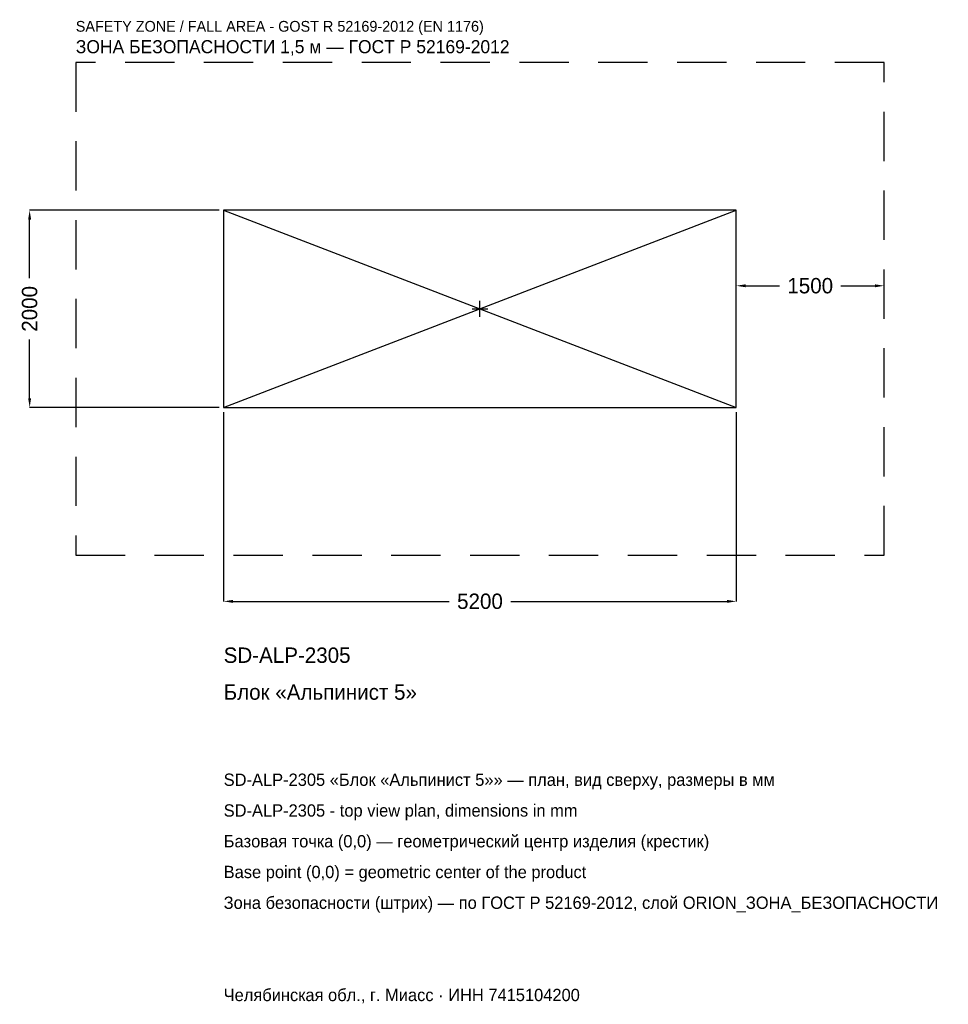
# Model space of a CAD drawing. Header units: metres. Extents: x -4669 to 4751, y -7056 to 2934.
import ezdxf

# ---------------------------------------------------------------- set-up
doc = ezdxf.new("R2010")
doc.units = ezdxf.units.M
doc.linetypes.add('DASHED', pattern=[800, 500, -300])
for name, color, linetype in [('ЗСК_ДАННЫЕ', 3, 'Continuous'), ('ЗСК_ЗОНА_БЕЗОПАСНОСТИ', 1, 'Continuous'), ('ЗСК_КОНТУР', 7, 'Continuous'), ('ЗСК_РАЗМЕРЫ', 8, 'Continuous')]:
    doc.layers.add(name, color=color, linetype=linetype)
doc.dimstyles.new('ORION', dxfattribs={"dimtxt": 156, "dimasz": 93.6, "dimexe": 1.25, "dimexo": 46.8, "dimtad": 1, "dimdec": 0, "dimcen": 2.5, "dimazin": 3, "dimtfac": 1, "dimtmove": 0, "dimatfit": 3})

# ---------------------------------------------------------------- blocks, each defined once
blk = doc.blocks.new('_CLOSEDFILLED')
at = {"color": 0, "linetype": 'BYBLOCK'}
blk.add_solid([(-1, 0.16), (0, 0), (-1, -0.16)], dxfattribs=at)
blk = doc.blocks.new('*D1')
for p, q in [((-2600, -1046.8), (-2600, -2968)), ((2600, -1046.8), (2600, -2968)), ((-2506.4, -2968), (-312, -2968)), ((312, -2968), (2506.4, -2968))]:
    blk.add_line(p, q)
at = {"layer": 'Defpoints'}
for p in [(-2600, -1000), (2600, -1000), (-2600, -2968)]:
    blk.add_point(p, dxfattribs=at)
at = {"layer": 'ЗСК_РАЗМЕРЫ', "xscale": 93.6, "yscale": 93.6, "rotation": 180}
blk.add_blockref('_CLOSEDFILLED', (-2600, -2968), dxfattribs=at)
at = {"layer": 'ЗСК_РАЗМЕРЫ', "xscale": 93.6, "yscale": 93.6}
blk.add_blockref('_CLOSEDFILLED', (2600, -2968), dxfattribs=at)
at = {"layer": 'ЗСК_РАЗМЕРЫ', "insert": (0, -2968), "char_height": 156, "attachment_point": 5}
blk.add_mtext('5200', dxfattribs=at)
blk = doc.blocks.new('*D2')
for p, q in [((-2646.8, 1000), (-4568, 1000)), ((-4568, 312), (-4568, 906.4)), ((-4568, -906.4), (-4568, -312)), ((-2646.8, -1000), (-4568, -1000))]:
    blk.add_line(p, q)
at = {"layer": 'Defpoints'}
for p in [(-2600, 1000), (-4568, -1000), (-2600, -1000)]:
    blk.add_point(p, dxfattribs=at)
at = {"layer": 'ЗСК_РАЗМЕРЫ', "xscale": 93.6, "yscale": 93.6}
for p, rotation in [((-4568, 1000), 90), ((-4568, -1000), 270)]:
    blk.add_blockref('_CLOSEDFILLED', p, dxfattribs=dict(at, rotation=rotation))
at = {"layer": 'ЗСК_РАЗМЕРЫ', "insert": (-4568, 0), "char_height": 156, "attachment_point": 5, "rotation": 90}
blk.add_mtext('2000', dxfattribs=at)
blk = doc.blocks.new('*D3')
for p, q in [((2600, 46.8), (2600, 234)), ((2693.6, 234), (3038, 234)), ((3662, 234), (4006.4, 234)), ((4100, 46.8), (4100, 234))]:
    blk.add_line(p, q)
at = {"layer": 'Defpoints'}
for p in [(2600, 234), (2600, 0), (4100, 0)]:
    blk.add_point(p, dxfattribs=at)
at = {"layer": 'ЗСК_РАЗМЕРЫ', "xscale": 93.6, "yscale": 93.6, "rotation": 180}
blk.add_blockref('_CLOSEDFILLED', (2600, 234), dxfattribs=at)
at = {"layer": 'ЗСК_РАЗМЕРЫ', "xscale": 93.6, "yscale": 93.6}
blk.add_blockref('_CLOSEDFILLED', (4100, 234), dxfattribs=at)
at = {"layer": 'ЗСК_РАЗМЕРЫ', "insert": (3350, 234), "char_height": 156, "attachment_point": 5}
blk.add_mtext('1500', dxfattribs=at)
blk = doc.blocks.new('ОРИОН SD-ALP-2305 Блок Альпинист 5')
at = {"layer": 'ЗСК_ЗОНА_БЕЗОПАСНОСТИ', "linetype": 'DASHED'}
blk.add_lwpolyline([(-4100, -2500), (4100, -2500), (4100, 2500), (-4100, 2500)], close=True, dxfattribs=at)
at = {"layer": 'ЗСК_КОНТУР'}
for p, q in [((-2600, -1000), (2600, 1000)), ((-2600, 1000), (2600, -1000))]:
    blk.add_line(p, q, dxfattribs=at)
blk.add_lwpolyline([(-2600, -1000), (2600, -1000), (2600, 1000), (-2600, 1000)], close=True, dxfattribs=at)
at = {"layer": 'ЗСК_РАЗМЕРЫ'}
for p, q in [((-80, 0), (80, 0)), ((0, -80), (0, 80))]:
    blk.add_line(p, q, dxfattribs=at)
at = {"layer": 'ЗСК_ДАННЫЕ'}
for tag, p in [('АРТИКУЛ', (-2600, -3592)), ('НАИМЕНОВАНИЕ', (-2600, -3966.4))]:
    blk.add_attdef(tag, p, '', height=156, dxfattribs=at)
at = {"layer": 'ЗСК_ДАННЫЕ', "flags": 1}
for tag, p in [('ПРОИЗВОДИТЕЛЬ', (-2600, -4340.8)), ('ТЕЛЕФОН', (-2600, -4715.2)), ('САЙТ', (-2600, -5464)), ('АДРЕС', (-2600, -5838.4)), ('РЕКВИЗИТЫ', (-2600, -6212.8)), ('ГАБАРИТЫ', (-2600, -6587.2)), ('ЗОНА_БЕЗОПАСНОСТИ', (-2600, -6961.6))]:
    blk.add_attdef(tag, p, '', height=156, dxfattribs=at)
at = {"layer": 'ЗСК_ЗОНА_БЕЗОПАСНОСТИ', "color": 1}
for s, height, p in [('SAFETY ZONE / FALL AREA - GOST R 52169-2012 (EN 1176)', 109.2, (-4100, 2812)), ('ЗОНА БЕЗОПАСНОСТИ 1,5 м — ГОСТ Р 52169-2012', 132.6, (-4100, 2593.6))]:
    blk.add_text(s, height=height, dxfattribs=at).set_placement(p)
at = {"layer": 'ЗСК_РАЗМЕРЫ'}
dim = blk.add_linear_dim(base=(-4568, -1000), p1=(-2600, -1000), p2=(-2600, 1000), angle=90, dimstyle='ORION', dxfattribs=at)
dim.commit()
dim.dimension.update_dxf_attribs({"geometry": '*D2', "text_midpoint": (-4568, 0)})
for base, p1, p2, picture, middle in [((2600, 234), (2600, 0), (4100, 0), '*D3', (3350, 234)), ((-2600, -2968), (-2600, -1000), (2600, -1000), '*D1', (0, -2968))]:
    dim = blk.add_linear_dim(base=base, p1=p1, p2=p2, dimstyle='ORION', dxfattribs=at)
    dim.commit()
    dim.dimension.update_dxf_attribs({"geometry": picture, "text_midpoint": middle})

msp = doc.modelspace()

# ---------------------------------------------------------------- block references
msp.add_blockref('ОРИОН SD-ALP-2305 Блок Альпинист 5', (0, 0)).add_auto_attribs({'АРТИКУЛ': 'SD-ALP-2305', 'НАИМЕНОВАНИЕ': 'Блок «Альпинист 5»'})

# ---------------------------------------------------------------- texts
at = {"layer": 'ЗСК_ДАННЫЕ', "color": 3}
for s, p in [('SD-ALP-2305 «Блок «Альпинист 5»» — план, вид сверху, размеры в мм', (-2600, -4840)), ('SD-ALP-2305 - top view plan, dimensions in mm', (-2600, -5152)), ('Челябинская обл., г. Миасс · ИНН 7415104200', (-2600, -7024))]:
    msp.add_text(s, height=124.8, dxfattribs=at).set_placement(p)
at = {"layer": 'ЗСК_ДАННЫЕ', "color": 7}
for s, p in [('Базовая точка (0,0) — геометрический центр изделия (крестик)', (-2600, -5464)), ('Base point (0,0) = geometric center of the product', (-2600, -5776))]:
    msp.add_text(s, height=124.8, dxfattribs=at).set_placement(p)
at = {"layer": 'ЗСК_ДАННЫЕ', "color": 1}
msp.add_text('Зона безопасности (штрих) — по ГОСТ Р 52169-2012, слой ORION_ЗОНА_БЕЗОПАСНОСТИ', height=124.8, dxfattribs=at).set_placement((-2600, -6088))

doc.saveas('drawing.dxf')
